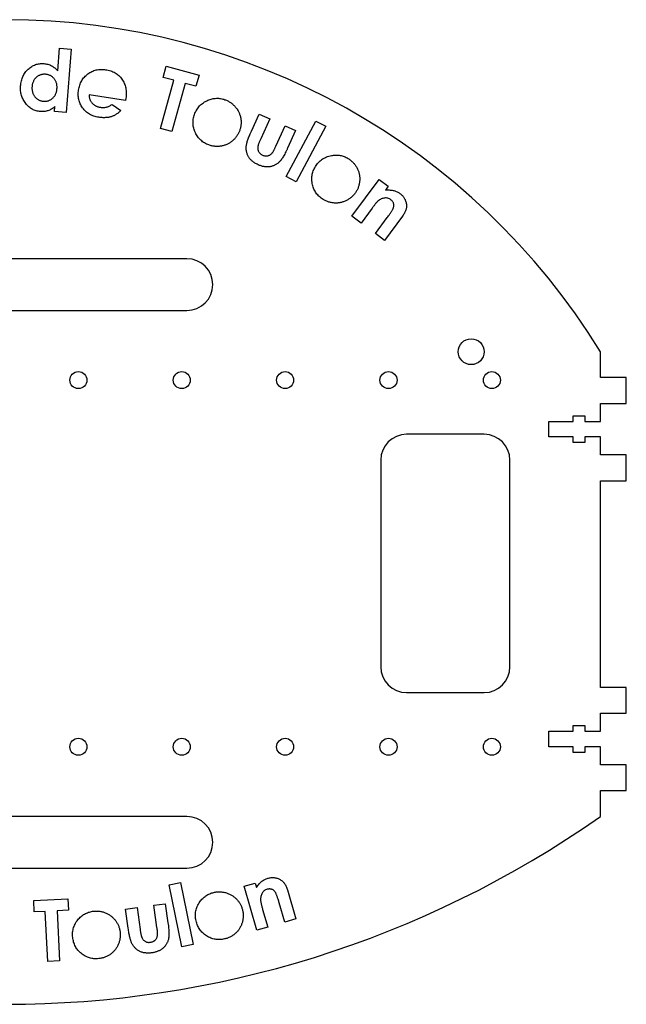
# Model space of a CAD drawing. Header units: millimetres. Extents: x -5 to 235, y -36 to 154.
# Tile 2 of 2: x 118 to 235, y -36 to 154. Entities that reach past the tile are written whole.
import ezdxf

# ---------------------------------------------------------------- set-up
doc = ezdxf.new("R2010")
doc.units = ezdxf.units.MM

msp = doc.modelspace()

# ---------------------------------------------------------------- linework, layer by layer
at = {"color": 7, "linetype": 'Continuous', "lineweight": 25}
for p, q in [((125.03, 144.37), (125.37, 148.75)), ((125.37, 148.75), (127.58, 148.58)), ((127.58, 148.58), (126.62, 136.34)), ((145.4, 143.12), (145.99, 145.28)), ((145.99, 145.28), (152.34, 143.54)), ((147.44, 142.56), (145.4, 143.12)), ((152.34, 143.54), (151.75, 141.39)), ((144.88, 133.23), (147.44, 142.56)), ((149.66, 141.96), (147.1, 132.62)), ((151.75, 141.39), (149.66, 141.96)), ((138.12, 138.65), (131.07, 139.75)), ((124.41, 136.51), (124.48, 137.45)), ((135.51, 137.86), (137.22, 136.7)), ((138.19, 139.07), (138.12, 138.65)), ((126.62, 136.34), (124.41, 136.51)), ((162.47, 132.68), (163.98, 136.02)), ((163.98, 136.02), (166.02, 135.1)), ((166.02, 135.1), (164.27, 131.24)), ((167.22, 129.82), (169, 133.74)), ((169, 133.74), (171.02, 132.83)), ((169.22, 123.9), (174.91, 134.66)), ((176.86, 133.64), (171.16, 122.87)), ((174.91, 134.66), (176.86, 133.64)), ((147.1, 132.62), (144.88, 133.23)), ((171.02, 132.83), (169.48, 129.43)), ((171.16, 122.87), (169.22, 123.9)), ((181.92, 116.23), (187.18, 123.34)), ((187.18, 123.34), (188.96, 122.03)), ((188.96, 122.03), (188.43, 121.3)), ((185.81, 117.77), (183.7, 114.91)), ((183.7, 114.91), (181.92, 116.23)), ((186.46, 112.87), (188.77, 115.99)), ((191.71, 116.26), (188.23, 111.56)), ((188.23, 111.56), (186.46, 112.87)), ((150, 108), (80, 108)), ((80, 98), (150, 98)), ((230, 85), (230, 90)), ((235, 85), (230, 85)), ((235, 80), (235, 85)), ((230, 80), (235, 80)), ((230, 76.5), (230, 80)), ((220, 76.5), (224.7, 76.5)), ((220, 73.5), (220, 76.5)), ((224.7, 77.6), (227, 77.6)), ((224.7, 76.5), (224.7, 77.6)), ((227, 77.6), (227, 76.5)), ((227, 76.5), (230, 76.5)), ((207.5, 74), (192.5, 74)), ((224.7, 73.5), (220, 73.5)), ((224.7, 72.4), (224.7, 73.5)), ((227, 73.5), (227, 72.4)), ((230, 73.5), (227, 73.5)), ((230, 70), (230, 73.5)), ((227, 72.4), (224.7, 72.4)), ((187.5, 69), (187.5, 29)), ((212.5, 29), (212.5, 69)), ((235, 70), (230, 70)), ((235, 65), (235, 70)), ((230, 65), (235, 65)), ((230, 25), (230, 65)), ((235, 25), (230, 25)), ((235, 20), (235, 25)), ((192.5, 24), (207.5, 24)), ((230, 20), (235, 20)), ((230, 16.5), (230, 20)), ((224.7, 17.6), (227, 17.6)), ((224.7, 16.5), (224.7, 17.6)), ((227, 17.6), (227, 16.5)), ((220, 16.5), (224.7, 16.5)), ((220, 13.5), (220, 16.5)), ((227, 16.5), (230, 16.5)), ((224.7, 13.5), (220, 13.5)), ((224.7, 12.4), (224.7, 13.5)), ((227, 13.5), (227, 12.4)), ((230, 13.5), (227, 13.5)), ((230, 10), (230, 13.5)), ((227, 12.4), (224.7, 12.4)), ((235, 10), (230, 10)), ((235, 5), (235, 10)), ((230, 5), (235, 5)), ((230, 0), (230, 5)), ((150, 0), (80, 0)), ((80, -10), (150, -10)), ((146.57, -13.21), (148.74, -12.77)), ((149.01, -25.22), (146.57, -13.21)), ((148.74, -12.77), (151.18, -24.77)), ((161.07, -13.51), (163.19, -12.9)), ((163.19, -12.9), (163.44, -13.77)), ((163.5, -22.01), (161.07, -13.51)), ((169.43, -14.23), (171.04, -19.85)), ((120.37, -16.24), (126.97, -15.92)), ((120.48, -18.48), (120.37, -16.24)), ((126.97, -15.92), (127.08, -18.16)), ((143.62, -17.2), (145.82, -16.9)), ((145.82, -16.9), (146.34, -20.6)), ((168.93, -20.46), (167.87, -16.73)), ((122.6, -18.38), (120.48, -18.48)), ((123.07, -28.07), (122.6, -18.38)), ((127.08, -18.16), (124.9, -18.27)), ((124.9, -18.27), (125.38, -27.96)), ((138.14, -17.96), (140.36, -17.65)), ((138.64, -21.6), (138.14, -17.96)), ((140.36, -17.65), (140.94, -21.87)), ((144.21, -21.49), (143.62, -17.2)), ((164.65, -17.99), (165.63, -21.4)), ((171.04, -19.85), (168.93, -20.46)), ((165.63, -21.4), (163.5, -22.01)), ((151.18, -24.77), (149.01, -25.22)), ((125.38, -27.96), (123.07, -28.07))]:
    msp.add_line(p, q, dxfattribs=at)
for centre, radius in [((205, 90), 2.5), ((129, 84.5), 1.65), ((149, 84.5), 1.65), ((169, 84.5), 1.65), ((189, 84.5), 1.65), ((209, 84.5), 1.65), ((129, 13.5), 1.65), ((149, 13.5), 1.65), ((169, 13.5), 1.65), ((189, 13.5), 1.65), ((209, 13.5), 1.65)]:
    msp.add_circle(centre, radius, dxfattribs=at)
for centre, radius, start, end in [((115, 19.29), 135, 31.5863, 148.4137), ((150, 103), 5, 270, 90), ((192.5, 69), 5, 90, 180), ((207.5, 69), 5, 0, 90), ((192.5, 29), 5, 180, 270), ((207.5, 29), 5, 270, 0), ((150, -5), 5, 270, 90), ((115, 163.63), 200, 234.9004, 305.0996)]:
    msp.add_arc(centre, radius, start, end, dxfattribs=at)
for points, knots in [([(117.83, 141.46), (117.84, 141.62), (117.88, 141.95), (117.97, 142.42), (118.1, 142.87), (118.27, 143.29), (118.47, 143.69), (118.71, 144.06), (118.98, 144.4), (119.29, 144.71), (119.63, 145), (119.97, 145.24), (120.34, 145.44), (120.71, 145.59), (121.1, 145.71), (121.5, 145.78), (121.92, 145.81), (122.2, 145.8), (122.34, 145.79)], [0, 0, 0, 0, 0.07173, 0.140856, 0.207194, 0.272072, 0.335341, 0.398069, 0.460751, 0.524036, 0.586575, 0.647205, 0.706049, 0.763903, 0.821635, 0.879701, 0.93905, 1, 1, 1, 1]), ([(122.34, 145.79), (122.47, 145.77), (122.73, 145.74), (123.11, 145.66), (123.47, 145.53), (123.81, 145.38), (124.14, 145.18), (124.46, 144.94), (124.76, 144.68), (124.94, 144.47), (125.03, 144.37)], [0, 0, 0, 0, 0.125676, 0.248676, 0.370088, 0.491955, 0.614792, 0.73912, 0.867671, 1, 1, 1, 1]), ([(122.63, 143.71), (122.55, 143.71), (122.38, 143.72), (122.14, 143.7), (121.9, 143.67), (121.67, 143.6), (121.46, 143.52), (121.25, 143.41), (121.05, 143.27), (120.86, 143.12), (120.69, 142.94), (120.53, 142.75), (120.4, 142.55), (120.29, 142.33), (120.19, 142.09), (120.12, 141.84), (120.06, 141.58), (120.05, 141.4), (120.04, 141.3)], [0, 0, 0, 0, 0.063763, 0.125805, 0.186061, 0.2445, 0.303885, 0.363068, 0.422985, 0.485065, 0.547712, 0.609409, 0.670845, 0.732997, 0.796439, 0.862293, 0.929771, 1, 1, 1, 1]), ([(124.86, 140.93), (124.87, 141.03), (124.88, 141.21), (124.87, 141.48), (124.84, 141.74), (124.78, 141.99), (124.7, 142.23), (124.6, 142.45), (124.47, 142.66), (124.32, 142.86), (124.16, 143.04), (123.98, 143.2), (123.79, 143.34), (123.58, 143.46), (123.36, 143.55), (123.13, 143.63), (122.89, 143.68), (122.72, 143.7), (122.63, 143.71)], [0, 0, 0, 0, 0.070502, 0.138599, 0.203566, 0.266515, 0.32877, 0.389908, 0.451446, 0.512974, 0.574773, 0.634469, 0.693472, 0.752539, 0.812143, 0.872877, 0.935108, 1, 1, 1, 1]), ([(129.04, 140.66), (129.07, 140.83), (129.12, 141.15), (129.26, 141.61), (129.43, 142.04), (129.64, 142.45), (129.88, 142.83), (130.16, 143.18), (130.48, 143.5), (130.84, 143.79), (131.21, 144.05), (131.61, 144.26), (132.02, 144.44), (132.45, 144.56), (132.89, 144.64), (133.34, 144.68), (133.81, 144.67), (134.12, 144.63), (134.28, 144.61)], [0, 0, 0, 0, 0.067758, 0.13285, 0.195913, 0.258012, 0.318873, 0.380144, 0.441743, 0.504556, 0.567047, 0.628442, 0.688775, 0.748876, 0.80945, 0.870887, 0.934433, 1, 1, 1, 1]), ([(134.28, 144.61), (134.45, 144.58), (134.78, 144.52), (135.25, 144.38), (135.69, 144.21), (136.11, 143.99), (136.49, 143.74), (136.84, 143.46), (137.16, 143.13), (137.44, 142.77), (137.69, 142.38), (137.9, 141.96), (138.06, 141.53), (138.18, 141.08), (138.25, 140.6), (138.28, 140.11), (138.26, 139.59), (138.21, 139.25), (138.19, 139.07)], [0, 0, 0, 0, 0.067131, 0.131468, 0.193453, 0.253789, 0.31341, 0.372534, 0.432045, 0.492838, 0.553516, 0.613706, 0.674243, 0.735174, 0.797983, 0.862376, 0.929549, 1, 1, 1, 1]), ([(121.68, 136.5), (121.54, 136.52), (121.26, 136.54), (120.86, 136.65), (120.47, 136.77), (120.1, 136.95), (119.75, 137.17), (119.42, 137.43), (119.1, 137.72), (118.81, 138.06), (118.55, 138.42), (118.32, 138.8), (118.13, 139.2), (117.99, 139.62), (117.88, 140.06), (117.82, 140.51), (117.8, 140.98), (117.82, 141.3), (117.83, 141.46)], [0, 0, 0, 0, 0.0604053, 0.1195494, 0.1778207, 0.2358962, 0.2944933, 0.3546358, 0.4160383, 0.4802225, 0.5450466, 0.6086627, 0.6716869, 0.7346404, 0.7984604, 0.8634855, 0.9307178, 1, 1, 1, 1]), ([(120.04, 141.3), (120.03, 141.21), (120.02, 141.03), (120.03, 140.76), (120.07, 140.5), (120.13, 140.25), (120.2, 140.01), (120.31, 139.79), (120.43, 139.57), (120.58, 139.37), (120.74, 139.18), (120.92, 139.02), (121.11, 138.87), (121.31, 138.75), (121.53, 138.66), (121.75, 138.58), (121.99, 138.52), (122.15, 138.51), (122.23, 138.5)], [0, 0, 0, 0, 0.070061, 0.137711, 0.203426, 0.267242, 0.32945, 0.391824, 0.454023, 0.517154, 0.579994, 0.640193, 0.700054, 0.758523, 0.817401, 0.876748, 0.937355, 1, 1, 1, 1]), ([(122.23, 138.5), (122.32, 138.49), (122.49, 138.48), (122.74, 138.5), (122.97, 138.54), (123.2, 138.6), (123.42, 138.69), (123.63, 138.8), (123.84, 138.93), (124.03, 139.08), (124.2, 139.26), (124.36, 139.45), (124.5, 139.66), (124.61, 139.88), (124.71, 140.12), (124.78, 140.38), (124.84, 140.65), (124.85, 140.84), (124.86, 140.93)], [0, 0, 0, 0, 0.06397, 0.125649, 0.185562, 0.244251, 0.302718, 0.361236, 0.421221, 0.482341, 0.544443, 0.606026, 0.667338, 0.729864, 0.793656, 0.859637, 0.928415, 1, 1, 1, 1]), ([(132.98, 135.39), (132.81, 135.42), (132.48, 135.48), (132.01, 135.61), (131.57, 135.79), (131.16, 136), (130.78, 136.24), (130.43, 136.53), (130.11, 136.85), (129.82, 137.2), (129.57, 137.58), (129.36, 137.98), (129.2, 138.39), (129.08, 138.82), (129, 139.26), (128.97, 139.72), (128.98, 140.19), (129.02, 140.5), (129.04, 140.66)], [0, 0, 0, 0, 0.069084, 0.135196, 0.199279, 0.261509, 0.322519, 0.383233, 0.444525, 0.506614, 0.568526, 0.62931, 0.689277, 0.748899, 0.809437, 0.870869, 0.934434, 1, 1, 1, 1]), ([(131.07, 139.75), (131.07, 139.67), (131.07, 139.51), (131.1, 139.29), (131.15, 139.07), (131.21, 138.87), (131.3, 138.67), (131.4, 138.48), (131.52, 138.3), (131.65, 138.13), (131.8, 137.98), (131.97, 137.84), (132.15, 137.71), (132.35, 137.6), (132.55, 137.51), (132.78, 137.43), (133.01, 137.37), (133.18, 137.34), (133.26, 137.33)], [0, 0, 0, 0, 0.065682, 0.128478, 0.190218, 0.249743, 0.30919, 0.368515, 0.42795, 0.487981, 0.5486, 0.608963, 0.669701, 0.732081, 0.795317, 0.86118, 0.929078, 1, 1, 1, 1]), ([(124.48, 137.45), (124.37, 137.36), (124.15, 137.18), (123.8, 136.97), (123.46, 136.79), (123.12, 136.66), (122.77, 136.56), (122.42, 136.51), (122.05, 136.48), (121.8, 136.5), (121.68, 136.5)], [0, 0, 0, 0, 0.143324, 0.276822, 0.402973, 0.522553, 0.638694, 0.756376, 0.876681, 1, 1, 1, 1]), ([(133.26, 137.33), (133.36, 137.31), (133.56, 137.29), (133.86, 137.28), (134.15, 137.31), (134.44, 137.36), (134.72, 137.44), (134.99, 137.55), (135.25, 137.69), (135.42, 137.8), (135.51, 137.86)], [0, 0, 0, 0, 0.129671, 0.254519, 0.377739, 0.500376, 0.622082, 0.744581, 0.870786, 1, 1, 1, 1]), ([(151.47, 135.94), (151.53, 136.1), (151.65, 136.41), (151.88, 136.85), (152.15, 137.25), (152.45, 137.61), (152.8, 137.94), (153.18, 138.23), (153.6, 138.49), (153.9, 138.62), (154.05, 138.69)], [0, 0, 0, 0, 0.130707, 0.256371, 0.379665, 0.501486, 0.622458, 0.744956, 0.870753, 1, 1, 1, 1]), ([(154.05, 138.69), (154.19, 138.75), (154.46, 138.85), (154.88, 138.96), (155.29, 139.04), (155.7, 139.07), (156.12, 139.07), (156.53, 139.02), (156.94, 138.93), (157.21, 138.85), (157.34, 138.8)], [0, 0, 0, 0, 0.1306284, 0.2577846, 0.3822956, 0.5046498, 0.6266042, 0.7493008, 0.8732223, 1, 1, 1, 1]), ([(157.34, 138.8), (157.44, 138.77), (157.63, 138.69), (157.91, 138.56), (158.18, 138.42), (158.44, 138.25), (158.68, 138.07), (158.92, 137.87), (159.14, 137.66), (159.35, 137.43), (159.55, 137.19), (159.73, 136.94), (159.89, 136.67), (160.03, 136.41), (160.15, 136.13), (160.26, 135.85), (160.34, 135.55), (160.41, 135.25), (160.45, 134.95), (160.48, 134.65), (160.49, 134.35), (160.47, 134.05), (160.44, 133.75), (160.39, 133.45), (160.31, 133.15), (160.25, 132.96), (160.21, 132.86)], [0, 0, 0, 0, 0.042255, 0.084207, 0.126021, 0.167312, 0.208823, 0.250718, 0.292923, 0.335622, 0.378277, 0.420584, 0.462082, 0.503298, 0.544544, 0.585722, 0.627335, 0.669264, 0.711043, 0.752512, 0.793508, 0.834211, 0.875126, 0.916416, 0.958006, 1, 1, 1, 1]), ([(137.22, 136.7), (137.15, 136.63), (137.01, 136.49), (136.79, 136.3), (136.57, 136.13), (136.33, 135.96), (136.09, 135.83), (135.85, 135.7), (135.6, 135.59), (135.34, 135.5), (135.08, 135.43), (134.8, 135.38), (134.52, 135.34), (134.23, 135.32), (133.93, 135.31), (133.62, 135.32), (133.3, 135.34), (133.09, 135.37), (132.98, 135.39)], [0, 0, 0, 0, 0.064516, 0.127325, 0.18902, 0.24941, 0.309335, 0.368222, 0.42676, 0.485448, 0.544552, 0.604329, 0.666128, 0.729025, 0.793322, 0.860224, 0.928886, 1, 1, 1, 1]), ([(154.25, 130.03), (154.1, 130.09), (153.81, 130.2), (153.41, 130.41), (153.04, 130.66), (152.69, 130.94), (152.38, 131.25), (152.1, 131.6), (151.85, 131.98), (151.63, 132.39), (151.45, 132.82), (151.31, 133.26), (151.22, 133.7), (151.18, 134.14), (151.18, 134.59), (151.23, 135.04), (151.32, 135.5), (151.42, 135.79), (151.47, 135.94)], [0, 0, 0, 0, 0.064258, 0.126846, 0.187953, 0.248403, 0.309223, 0.370603, 0.433179, 0.497553, 0.562062, 0.625057, 0.686564, 0.747726, 0.809259, 0.871146, 0.934597, 1, 1, 1, 1]), ([(160.21, 132.86), (160.18, 132.77), (160.11, 132.57), (159.97, 132.29), (159.83, 132.03), (159.67, 131.77), (159.49, 131.53), (159.29, 131.29), (159.08, 131.07), (158.85, 130.86), (158.61, 130.67), (158.36, 130.49), (158.1, 130.33), (157.83, 130.19), (157.56, 130.07), (157.27, 129.97), (156.98, 129.88), (156.68, 129.82), (156.38, 129.77), (156.07, 129.75), (155.77, 129.75), (155.46, 129.76), (155.16, 129.8), (154.85, 129.86), (154.55, 129.93), (154.35, 130), (154.25, 130.03)], [0, 0, 0, 0, 0.042131, 0.083961, 0.125367, 0.166361, 0.207751, 0.249063, 0.29091, 0.333243, 0.375314, 0.416852, 0.45823, 0.499172, 0.539868, 0.580814, 0.621992, 0.663799, 0.705779, 0.747099, 0.788619, 0.829873, 0.87168, 0.913873, 0.956372, 1, 1, 1, 1]), ([(161.51, 129.93), (161.52, 130), (161.54, 130.17), (161.6, 130.42), (161.69, 130.72), (161.8, 131.05), (161.93, 131.41), (162.09, 131.8), (162.27, 132.23), (162.4, 132.53), (162.47, 132.68)], [0, 0, 0, 0, 0.078083, 0.169017, 0.27313, 0.390638, 0.522463, 0.667477, 0.826677, 1, 1, 1, 1]), ([(163.77, 126.21), (163.66, 126.26), (163.45, 126.36), (163.16, 126.53), (162.89, 126.7), (162.64, 126.89), (162.42, 127.09), (162.22, 127.3), (162.05, 127.53), (161.9, 127.76), (161.77, 128.01), (161.67, 128.26), (161.59, 128.52), (161.53, 128.78), (161.49, 129.06), (161.47, 129.34), (161.48, 129.63), (161.5, 129.83), (161.51, 129.93)], [0, 0, 0, 0, 0.07518, 0.146795, 0.215385, 0.280994, 0.344305, 0.405764, 0.46586, 0.524681, 0.582726, 0.640701, 0.698223, 0.75636, 0.815179, 0.875068, 0.936902, 1, 1, 1, 1]), ([(164.27, 131.24), (164.23, 131.15), (164.15, 130.97), (164.04, 130.72), (163.95, 130.49), (163.87, 130.27), (163.81, 130.08), (163.76, 129.9), (163.73, 129.75), (163.7, 129.57), (163.7, 129.36), (163.73, 129.12), (163.79, 128.9), (163.89, 128.69), (164.03, 128.51), (164.2, 128.34), (164.4, 128.19), (164.55, 128.11), (164.63, 128.07)], [0, 0, 0, 0, 0.081348, 0.156297, 0.22488, 0.287144, 0.343148, 0.392807, 0.43658, 0.474472, 0.542293, 0.606722, 0.669027, 0.731749, 0.794962, 0.859202, 0.927545, 1, 1, 1, 1]), ([(166.43, 128.39), (166.45, 128.42), (166.51, 128.49), (166.59, 128.6), (166.68, 128.74), (166.77, 128.9), (166.88, 129.09), (166.99, 129.31), (167.1, 129.56), (167.18, 129.73), (167.22, 129.82)], [0, 0, 0, 0, 0.069823, 0.153892, 0.254221, 0.37017, 0.503655, 0.652205, 0.818516, 1, 1, 1, 1]), ([(164.63, 128.07), (164.72, 128.04), (164.87, 127.97), (165.12, 127.92), (165.36, 127.9), (165.59, 127.92), (165.82, 127.98), (166.04, 128.08), (166.24, 128.22), (166.37, 128.33), (166.43, 128.39)], [0, 0, 0, 0, 0.13522, 0.262397, 0.383116, 0.501497, 0.619731, 0.741154, 0.866125, 1, 1, 1, 1]), ([(169.48, 129.43), (169.41, 129.27), (169.26, 128.94), (169.03, 128.49), (168.82, 128.08), (168.61, 127.72), (168.41, 127.4), (168.22, 127.13), (168.04, 126.9), (167.91, 126.77), (167.85, 126.71)], [0, 0, 0, 0, 0.173667, 0.332766, 0.477747, 0.609098, 0.726623, 0.830543, 0.921653, 1, 1, 1, 1]), ([(174.86, 125.84), (174.95, 125.98), (175.13, 126.25), (175.45, 126.63), (175.79, 126.97), (176.16, 127.26), (176.57, 127.51), (177, 127.71), (177.46, 127.87), (177.79, 127.94), (177.95, 127.98)], [0, 0, 0, 0, 0.130547, 0.25678, 0.37985, 0.501625, 0.622811, 0.745527, 0.870674, 1, 1, 1, 1]), ([(177.95, 127.98), (178.09, 128), (178.38, 128.05), (178.81, 128.08), (179.23, 128.06), (179.64, 128.01), (180.04, 127.92), (180.43, 127.79), (180.82, 127.62), (181.06, 127.48), (181.18, 127.41)], [0, 0, 0, 0, 0.130758, 0.258284, 0.382782, 0.505359, 0.627132, 0.749017, 0.873245, 1, 1, 1, 1]), ([(167.85, 126.71), (167.78, 126.65), (167.64, 126.53), (167.43, 126.37), (167.2, 126.23), (166.97, 126.1), (166.74, 126), (166.5, 125.92), (166.25, 125.85), (166, 125.8), (165.74, 125.77), (165.48, 125.77), (165.21, 125.79), (164.93, 125.83), (164.65, 125.89), (164.36, 125.98), (164.06, 126.08), (163.87, 126.17), (163.77, 126.21)], [0, 0, 0, 0, 0.063314, 0.124754, 0.184602, 0.243645, 0.302247, 0.359746, 0.417666, 0.476096, 0.534997, 0.595234, 0.656684, 0.72034, 0.785854, 0.854303, 0.925653, 1, 1, 1, 1]), ([(176.35, 119.5), (176.22, 119.58), (175.96, 119.75), (175.61, 120.04), (175.29, 120.35), (175.02, 120.7), (174.78, 121.07), (174.57, 121.47), (174.41, 121.89), (174.28, 122.34), (174.2, 122.79), (174.15, 123.25), (174.15, 123.7), (174.21, 124.14), (174.3, 124.58), (174.44, 125.01), (174.62, 125.43), (174.78, 125.7), (174.86, 125.84)], [0, 0, 0, 0, 0.064505, 0.126738, 0.187967, 0.248641, 0.309282, 0.370414, 0.433132, 0.497616, 0.5621, 0.625088, 0.686797, 0.747909, 0.809269, 0.871379, 0.93481, 1, 1, 1, 1]), ([(181.18, 127.41), (181.27, 127.35), (181.44, 127.24), (181.69, 127.05), (181.92, 126.86), (182.14, 126.64), (182.34, 126.42), (182.53, 126.17), (182.7, 125.92), (182.86, 125.65), (183, 125.37), (183.13, 125.09), (183.23, 124.8), (183.31, 124.51), (183.37, 124.22), (183.41, 123.92), (183.44, 123.61), (183.44, 123.31), (183.42, 123), (183.38, 122.7), (183.33, 122.41), (183.25, 122.12), (183.16, 121.83), (183.04, 121.55), (182.91, 121.28), (182.81, 121.1), (182.75, 121.02)], [0, 0, 0, 0, 0.042466, 0.084457, 0.125939, 0.167527, 0.208947, 0.250876, 0.293164, 0.335877, 0.378637, 0.420572, 0.462455, 0.503435, 0.544741, 0.585864, 0.627369, 0.669426, 0.711217, 0.752623, 0.793413, 0.834536, 0.87537, 0.916314, 0.957901, 1, 1, 1, 1]), ([(182.75, 121.02), (182.7, 120.93), (182.59, 120.76), (182.4, 120.51), (182.21, 120.28), (181.99, 120.06), (181.77, 119.86), (181.53, 119.68), (181.27, 119.51), (181.01, 119.35), (180.73, 119.21), (180.45, 119.09), (180.17, 118.99), (179.88, 118.9), (179.58, 118.84), (179.28, 118.8), (178.98, 118.78), (178.68, 118.78), (178.37, 118.8), (178.07, 118.84), (177.77, 118.9), (177.48, 118.98), (177.19, 119.08), (176.9, 119.2), (176.62, 119.33), (176.44, 119.44), (176.35, 119.5)], [0, 0, 0, 0, 0.042381, 0.083828, 0.125227, 0.166502, 0.207621, 0.249207, 0.290769, 0.333115, 0.375348, 0.41707, 0.45814, 0.499038, 0.539873, 0.580914, 0.622335, 0.663979, 0.705706, 0.747396, 0.788489, 0.829931, 0.871823, 0.913846, 0.956522, 1, 1, 1, 1]), ([(188.43, 121.3), (188.58, 121.31), (188.88, 121.32), (189.31, 121.31), (189.7, 121.27), (190.05, 121.2), (190.36, 121.1), (190.66, 120.98), (190.94, 120.83), (191.12, 120.71), (191.21, 120.65)], [0, 0, 0, 0, 0.161355, 0.307857, 0.440233, 0.55947, 0.671371, 0.78092, 0.890245, 1, 1, 1, 1]), ([(191.21, 120.65), (191.29, 120.58), (191.46, 120.45), (191.69, 120.23), (191.88, 119.99), (192.05, 119.74), (192.2, 119.47), (192.31, 119.19), (192.4, 118.89), (192.44, 118.68), (192.46, 118.58)], [0, 0, 0, 0, 0.129921, 0.25647, 0.380069, 0.501329, 0.623378, 0.746598, 0.871765, 1, 1, 1, 1]), ([(186.96, 119.16), (186.93, 119.13), (186.86, 119.07), (186.76, 118.96), (186.64, 118.83), (186.5, 118.67), (186.35, 118.48), (186.19, 118.26), (186, 118.03), (185.88, 117.86), (185.81, 117.77)], [0, 0, 0, 0, 0.0670312, 0.1500595, 0.2502051, 0.3675491, 0.5002641, 0.6504884, 0.8169784, 1, 1, 1, 1]), ([(189.44, 119.43), (189.35, 119.49), (189.17, 119.61), (188.87, 119.72), (188.56, 119.78), (188.24, 119.77), (187.91, 119.7), (187.58, 119.58), (187.26, 119.4), (187.06, 119.24), (186.96, 119.16)], [0, 0, 0, 0, 0.120753, 0.236516, 0.350954, 0.469981, 0.593087, 0.720387, 0.854745, 1, 1, 1, 1]), ([(188.77, 115.99), (188.85, 116.09), (188.99, 116.28), (189.19, 116.57), (189.37, 116.82), (189.52, 117.06), (189.66, 117.27), (189.76, 117.45), (189.85, 117.62), (189.93, 117.8), (189.99, 118), (190.03, 118.24), (190.03, 118.47), (189.99, 118.69), (189.91, 118.91), (189.79, 119.1), (189.63, 119.28), (189.51, 119.38), (189.44, 119.43)], [0, 0, 0, 0, 0.094684, 0.181809, 0.259722, 0.330127, 0.392039, 0.445383, 0.491386, 0.528825, 0.593882, 0.653611, 0.710757, 0.766555, 0.821962, 0.878906, 0.937302, 1, 1, 1, 1]), ([(192.46, 118.58), (192.47, 118.48), (192.49, 118.3), (192.48, 118.02), (192.43, 117.74), (192.35, 117.45), (192.24, 117.15), (192.09, 116.86), (191.92, 116.56), (191.78, 116.36), (191.71, 116.26)], [0, 0, 0, 0, 0.110092, 0.221835, 0.33595, 0.455514, 0.580138, 0.711891, 0.85125, 1, 1, 1, 1]), ([(163.44, -13.77), (163.53, -13.64), (163.7, -13.4), (163.97, -13.06), (164.24, -12.78), (164.51, -12.54), (164.78, -12.35), (165.06, -12.19), (165.35, -12.06), (165.55, -11.99), (165.65, -11.96)], [0, 0, 0, 0, 0.161708, 0.308, 0.440749, 0.559763, 0.671906, 0.78176, 0.890414, 1, 1, 1, 1]), ([(165.65, -11.96), (165.76, -11.93), (165.96, -11.88), (166.27, -11.83), (166.58, -11.82), (166.89, -11.84), (167.19, -11.89), (167.48, -11.97), (167.77, -12.08), (167.96, -12.18), (168.05, -12.23)], [0, 0, 0, 0, 0.130348, 0.256604, 0.380639, 0.501864, 0.623641, 0.746951, 0.87139, 1, 1, 1, 1]), ([(168.05, -12.23), (168.13, -12.28), (168.29, -12.37), (168.51, -12.55), (168.7, -12.76), (168.88, -13), (169.05, -13.27), (169.2, -13.56), (169.33, -13.88), (169.4, -14.11), (169.43, -14.23)], [0, 0, 0, 0, 0.110002, 0.222155, 0.336534, 0.45532, 0.579799, 0.712385, 0.851447, 1, 1, 1, 1]), ([(152.5, -16.54), (152.58, -16.42), (152.76, -16.19), (153.05, -15.88), (153.35, -15.59), (153.69, -15.35), (154.03, -15.13), (154.41, -14.95), (154.8, -14.8), (155.07, -14.74), (155.21, -14.7)], [0, 0, 0, 0, 0.1309255, 0.2582986, 0.3826329, 0.5050925, 0.6270748, 0.7489284, 0.8730392, 1, 1, 1, 1]), ([(155.21, -14.7), (155.31, -14.68), (155.51, -14.64), (155.81, -14.6), (156.12, -14.58), (156.42, -14.58), (156.72, -14.6), (157.02, -14.65), (157.33, -14.71), (157.63, -14.79), (157.92, -14.89), (158.21, -15.01), (158.48, -15.14), (158.74, -15.29), (158.99, -15.46), (159.23, -15.64), (159.46, -15.85), (159.67, -16.07), (159.87, -16.3), (160.05, -16.54), (160.22, -16.79), (160.36, -17.05), (160.49, -17.32), (160.61, -17.6), (160.7, -17.88), (160.75, -18.08), (160.77, -18.18)], [0, 0, 0, 0, 0.0422576, 0.0841023, 0.1256972, 0.1672085, 0.2088255, 0.2504322, 0.2927527, 0.3354307, 0.378251, 0.42022, 0.4620646, 0.503092, 0.5443936, 0.5857135, 0.6272458, 0.6691811, 0.7109907, 0.7523711, 0.7934896, 0.834354, 0.8753178, 0.9165523, 0.9578092, 1, 1, 1, 1]), ([(165.54, -14.1), (165.44, -14.13), (165.23, -14.2), (164.96, -14.37), (164.73, -14.59), (164.54, -14.85), (164.39, -15.15), (164.3, -15.49), (164.24, -15.85), (164.25, -16.1), (164.25, -16.23)], [0, 0, 0, 0, 0.120807, 0.236332, 0.351861, 0.470614, 0.593255, 0.719916, 0.855339, 1, 1, 1, 1]), ([(167.87, -16.73), (167.83, -16.61), (167.77, -16.38), (167.66, -16.05), (167.56, -15.75), (167.47, -15.48), (167.38, -15.25), (167.3, -15.05), (167.23, -14.89), (167.13, -14.71), (167.01, -14.53), (166.84, -14.35), (166.66, -14.22), (166.46, -14.11), (166.24, -14.05), (166.01, -14.03), (165.78, -14.04), (165.62, -14.08), (165.54, -14.1)], [0, 0, 0, 0, 0.095155, 0.1815, 0.259849, 0.3304, 0.392267, 0.445647, 0.491384, 0.529058, 0.59379, 0.653781, 0.710908, 0.766845, 0.822601, 0.878847, 0.937254, 1, 1, 1, 1]), ([(151.78, -20.22), (151.74, -20.06), (151.68, -19.73), (151.64, -19.24), (151.66, -18.77), (151.72, -18.3), (151.84, -17.84), (152.01, -17.39), (152.22, -16.96), (152.41, -16.68), (152.5, -16.54)], [0, 0, 0, 0, 0.130516, 0.256389, 0.379441, 0.501113, 0.622245, 0.744898, 0.870743, 1, 1, 1, 1]), ([(164.25, -16.23), (164.25, -16.28), (164.26, -16.37), (164.28, -16.51), (164.32, -16.69), (164.36, -16.9), (164.42, -17.13), (164.49, -17.39), (164.56, -17.68), (164.62, -17.88), (164.65, -17.99)], [0, 0, 0, 0, 0.0668837, 0.1504217, 0.2508447, 0.3669818, 0.4999091, 0.6499699, 0.8172057, 1, 1, 1, 1]), ([(129.05, -19.84), (129.15, -19.74), (129.35, -19.52), (129.68, -19.25), (130.01, -19), (130.37, -18.8), (130.74, -18.62), (131.13, -18.49), (131.54, -18.39), (131.82, -18.35), (131.96, -18.34)], [0, 0, 0, 0, 0.130937, 0.258203, 0.382089, 0.504928, 0.626624, 0.749631, 0.873035, 1, 1, 1, 1]), ([(131.96, -18.34), (132.06, -18.33), (132.26, -18.31), (132.57, -18.3), (132.87, -18.33), (133.17, -18.36), (133.47, -18.42), (133.77, -18.49), (134.06, -18.59), (134.35, -18.71), (134.63, -18.84), (134.9, -18.99), (135.16, -19.15), (135.4, -19.34), (135.62, -19.53), (135.84, -19.74), (136.04, -19.97), (136.23, -20.21), (136.4, -20.46), (136.55, -20.72), (136.69, -20.99), (136.8, -21.27), (136.9, -21.55), (136.98, -21.84), (137.04, -22.14), (137.07, -22.34), (137.08, -22.44)], [0, 0, 0, 0, 0.0422995, 0.0841704, 0.12579, 0.167292, 0.2089274, 0.2507424, 0.2928578, 0.3357695, 0.3785289, 0.4207294, 0.4622445, 0.5034509, 0.5448204, 0.5858484, 0.6271864, 0.6692541, 0.7110379, 0.7524219, 0.7934062, 0.8341817, 0.8753617, 0.9163884, 0.9580876, 1, 1, 1, 1]), ([(160.77, -18.18), (160.79, -18.28), (160.84, -18.48), (160.87, -18.78), (160.89, -19.09), (160.89, -19.39), (160.87, -19.69), (160.83, -19.99), (160.77, -20.29), (160.69, -20.59), (160.59, -20.88), (160.47, -21.16), (160.33, -21.43), (160.19, -21.69), (160.02, -21.94), (159.83, -22.18), (159.63, -22.4), (159.41, -22.61), (159.18, -22.81), (158.94, -22.99), (158.69, -23.16), (158.42, -23.31), (158.14, -23.44), (157.86, -23.55), (157.56, -23.65), (157.35, -23.7), (157.25, -23.72)], [0, 0, 0, 0, 0.042161, 0.08391, 0.125082, 0.166499, 0.207693, 0.248879, 0.290781, 0.333044, 0.375456, 0.417025, 0.458185, 0.498834, 0.539769, 0.580994, 0.621968, 0.663807, 0.705771, 0.747122, 0.788421, 0.829766, 0.871667, 0.913723, 0.95655, 1, 1, 1, 1]), ([(127.91, -23.42), (127.89, -23.25), (127.87, -22.92), (127.89, -22.43), (127.96, -21.95), (128.08, -21.5), (128.25, -21.06), (128.47, -20.63), (128.73, -20.22), (128.95, -19.97), (129.05, -19.84)], [0, 0, 0, 0, 0.130622, 0.256163, 0.379203, 0.50121, 0.622303, 0.74506, 0.870622, 1, 1, 1, 1]), ([(146.34, -20.6), (146.36, -20.78), (146.41, -21.14), (146.46, -21.64), (146.5, -22.11), (146.52, -22.53), (146.52, -22.91), (146.5, -23.24), (146.47, -23.53), (146.43, -23.71), (146.41, -23.79)], [0, 0, 0, 0, 0.173149, 0.332282, 0.477492, 0.6089, 0.726668, 0.830359, 0.921728, 1, 1, 1, 1]), ([(157.25, -23.72), (157.1, -23.75), (156.8, -23.81), (156.35, -23.85), (155.9, -23.84), (155.46, -23.79), (155.03, -23.69), (154.61, -23.55), (154.2, -23.36), (153.8, -23.13), (153.42, -22.86), (153.07, -22.56), (152.76, -22.24), (152.49, -21.89), (152.25, -21.51), (152.06, -21.11), (151.89, -20.68), (151.82, -20.38), (151.78, -20.22)], [0, 0, 0, 0, 0.0641844, 0.1268987, 0.1880924, 0.2487233, 0.3094636, 0.3705596, 0.4333612, 0.4978695, 0.5625421, 0.6250481, 0.6868996, 0.7478253, 0.8090867, 0.8712512, 0.9344958, 1, 1, 1, 1]), ([(137.08, -22.44), (137.09, -22.54), (137.1, -22.74), (137.11, -23.05), (137.09, -23.35), (137.05, -23.65), (137, -23.95), (136.92, -24.24), (136.82, -24.53), (136.71, -24.82), (136.58, -25.1), (136.43, -25.36), (136.26, -25.62), (136.08, -25.86), (135.89, -26.08), (135.68, -26.3), (135.45, -26.5), (135.21, -26.68), (134.96, -26.85), (134.69, -27), (134.42, -27.14), (134.14, -27.25), (133.85, -27.35), (133.55, -27.43), (133.24, -27.49), (133.04, -27.52), (132.93, -27.53)], [0, 0, 0, 0, 0.042181, 0.083934, 0.125417, 0.166517, 0.20765, 0.249111, 0.291004, 0.333185, 0.375386, 0.416894, 0.458016, 0.499106, 0.539896, 0.580574, 0.621796, 0.663745, 0.705684, 0.74707, 0.788527, 0.829794, 0.87148, 0.913661, 0.956533, 1, 1, 1, 1]), ([(139.3, -24.46), (139.27, -24.39), (139.2, -24.24), (139.12, -23.98), (139.03, -23.69), (138.95, -23.35), (138.87, -22.97), (138.79, -22.55), (138.71, -22.09), (138.67, -21.77), (138.64, -21.6)], [0, 0, 0, 0, 0.078325, 0.1690262, 0.2737493, 0.391668, 0.5229309, 0.6682993, 0.8273519, 1, 1, 1, 1]), ([(140.94, -21.87), (140.95, -21.96), (140.98, -22.15), (141.03, -22.42), (141.07, -22.67), (141.13, -22.89), (141.17, -23.09), (141.23, -23.27), (141.29, -23.42), (141.36, -23.59), (141.47, -23.76), (141.62, -23.95), (141.8, -24.1), (141.99, -24.23), (142.21, -24.31), (142.44, -24.37), (142.69, -24.38), (142.86, -24.36), (142.95, -24.36)], [0, 0, 0, 0, 0.081489, 0.156604, 0.225385, 0.287245, 0.343369, 0.393541, 0.436891, 0.47503, 0.542712, 0.607007, 0.669723, 0.731916, 0.79485, 0.859412, 0.927701, 1, 1, 1, 1]), ([(144.3, -23.12), (144.31, -23.08), (144.32, -23), (144.33, -22.86), (144.33, -22.7), (144.32, -22.5), (144.31, -22.29), (144.28, -22.04), (144.25, -21.77), (144.23, -21.58), (144.21, -21.49)], [0, 0, 0, 0, 0.069554, 0.153191, 0.254188, 0.371368, 0.503395, 0.651954, 0.818445, 1, 1, 1, 1]), ([(132.93, -27.53), (132.78, -27.54), (132.47, -27.57), (132.02, -27.55), (131.58, -27.49), (131.15, -27.39), (130.74, -27.24), (130.34, -27.05), (129.95, -26.81), (129.58, -26.53), (129.23, -26.23), (128.92, -25.89), (128.65, -25.54), (128.42, -25.16), (128.23, -24.75), (128.08, -24.33), (127.97, -23.88), (127.93, -23.57), (127.91, -23.42)], [0, 0, 0, 0, 0.064316, 0.126563, 0.188013, 0.248291, 0.309008, 0.370315, 0.432851, 0.497529, 0.562099, 0.624965, 0.686715, 0.747768, 0.809232, 0.871315, 0.934739, 1, 1, 1, 1]), ([(143.22, -26.4), (143.1, -26.42), (142.87, -26.44), (142.53, -26.46), (142.21, -26.45), (141.9, -26.42), (141.6, -26.38), (141.32, -26.3), (141.05, -26.2), (140.8, -26.09), (140.56, -25.95), (140.34, -25.79), (140.13, -25.61), (139.93, -25.42), (139.75, -25.21), (139.59, -24.97), (139.43, -24.73), (139.35, -24.55), (139.3, -24.46)], [0, 0, 0, 0, 0.075253, 0.14659, 0.215311, 0.280737, 0.34424, 0.405838, 0.465405, 0.524373, 0.582766, 0.640093, 0.69789, 0.756187, 0.81503, 0.874784, 0.936498, 1, 1, 1, 1]), ([(142.95, -24.36), (143.04, -24.34), (143.21, -24.31), (143.44, -24.23), (143.66, -24.12), (143.85, -23.97), (144.01, -23.8), (144.14, -23.6), (144.24, -23.37), (144.28, -23.2), (144.3, -23.12)], [0, 0, 0, 0, 0.13468, 0.261433, 0.382769, 0.501304, 0.619757, 0.740755, 0.866562, 1, 1, 1, 1]), ([(146.41, -23.79), (146.38, -23.88), (146.33, -24.05), (146.23, -24.31), (146.12, -24.55), (145.99, -24.77), (145.85, -24.99), (145.69, -25.19), (145.52, -25.38), (145.33, -25.55), (145.12, -25.71), (144.9, -25.86), (144.66, -25.99), (144.4, -26.1), (144.13, -26.2), (143.84, -26.28), (143.54, -26.35), (143.32, -26.38), (143.22, -26.4)], [0, 0, 0, 0, 0.063375, 0.12491, 0.184736, 0.243646, 0.302241, 0.360559, 0.418507, 0.476456, 0.53554, 0.5955, 0.657062, 0.720361, 0.785984, 0.854222, 0.925869, 1, 1, 1, 1])]:
    msp.add_open_spline(points, degree=3, knots=knots, dxfattribs=at)

doc.saveas('drawing.dxf')
